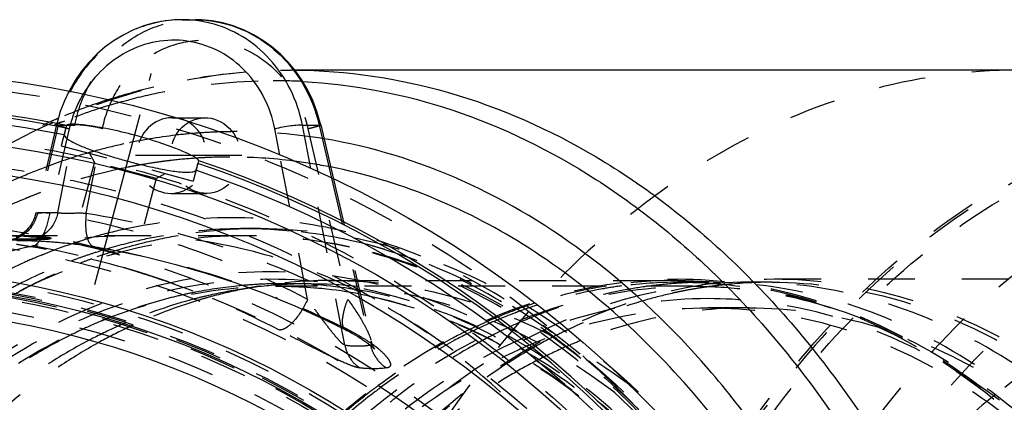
# Model space of a CAD drawing. Header units: millimetres. Extents: x 264 to 780, y 341 to 658.
# Tile 11 of 15: x 450 to 587, y 605 to 658. Entities that reach past the tile are written whole.
import ezdxf

# ---------------------------------------------------------------- set-up
doc = ezdxf.new("R2010")
doc.units = ezdxf.units.MM
doc.header["$LTSCALE"] = 65.185185
doc.linetypes.add('CENTER', pattern=[0.6, 0.375, -0.075, 0.075, -0.075])
doc.linetypes.add('HIDDEN', pattern=[0.2, 0.1, -0.1])
for name, color, linetype in [('FASEN', 7, 'CONTINUOUS'), ('KOERPER', 7, 'CONTINUOUS'), ('KONST.EL_MIT_GEO', 7, 'CONTINUOUS')]:
    doc.layers.add(name, color=color, linetype=linetype)

msp = doc.modelspace()

# ---------------------------------------------------------------- linework, layer by layer
at = {"layer": 'FASEN', "color": 8, "linetype": 'HIDDEN'}
msp.add_circle((426.99, 496.5), 125, dxfattribs=at)
for points, knots in [([(543.66, 371.5), (537.86, 371.5), (525.98, 373.18), (509.13, 380.55), (493.73, 392.38), (475.38, 413.98), (459.46, 449.21), (453.1, 496.5), (459.46, 543.79), (475.38, 579.02), (493.73, 600.62), (509.13, 612.45), (525.98, 619.82), (537.86, 621.5), (543.66, 621.5)], [0, 0, 0, 0, 0.051728, 0.105332, 0.162247, 0.223214, 0.356474, 0.5, 0.643525, 0.776786, 0.837753, 0.894668, 0.948271, 1, 1, 1, 1]), ([(543.66, 621.5), (545.15, 621.5), (551.13, 621.29), (557.08, 620.21), (561.41, 618.96)], [0, 0, 0, 0, 0.248627, 1, 1, 1, 1]), ([(561.41, 618.96), (567.5, 617.19), (579.61, 611.69), (589.91, 603.35), (594.69, 598.56)], [0, 0, 0, 0, 0.483916, 1, 1, 1, 1])]:
    msp.add_open_spline(points, degree=3, knots=knots, dxfattribs=at)
at = {"layer": 'KOERPER', "color": 2, "linetype": 'CENTER'}
msp.add_line((460.55, 621.74), (468.4, 651.05), dxfattribs=at)
at = {"layer": 'KOERPER', "color": 8, "linetype": 'HIDDEN'}
msp.add_line((481.44, 628.5), (446.37, 628.5), dxfattribs=at)
msp.add_circle((426.99, 496.5), 132, dxfattribs=at)
msp.add_arc((465.58, 561.46), 67.04, 76.6996, 89.9411, dxfattribs=at)
for points, knots in [([(465.65, 628.5), (459.52, 628.5), (446.98, 626.72), (429.18, 618.94), (412.93, 606.46), (393.55, 583.64), (376.74, 546.46), (372.31, 513.5), (372.31, 496.5)], [0, 0, 0, 0, 0.103456, 0.210669, 0.324498, 0.446432, 0.712952, 1, 1, 1, 1]), ([(497.39, 620.63), (496.07, 621.31), (490.8, 623.82), (485.24, 625.7), (481, 626.7)], [0, 0, 0, 0, 0.254334, 1, 1, 1, 1]), ([(556.57, 526.37), (554.85, 536.82), (549.71, 556.91), (536.77, 584.05), (519.45, 606.05), (504.94, 616.77), (497.39, 620.63)], [0, 0, 0, 0, 0.27628, 0.537384, 0.778731, 1, 1, 1, 1])]:
    msp.add_open_spline(points, degree=3, knots=knots, dxfattribs=at)
at = {"layer": 'KONST.EL_MIT_GEO', "color": 7, "linetype": 'Continuous'}
for p, q in [((472.67, 658.5), (474.51, 658.5)), ((588.92, 651.5), (488.34, 651.5)), ((456.53, 643.46), (456.48, 643.29)), ((456.63, 643.82), (456.53, 643.46)), ((486.26, 639.68), (485.55, 643.37)), ((490.57, 637.82), (489.4, 643.88)), ((489.4, 643.88), (491.73, 643.88)), ((491.73, 643.88), (493.45, 636.49)), ((491.95, 643.89), (491.87, 644.2)), ((491.95, 643.89), (493.7, 636.38)), ((474.98, 638.91), (474.88, 638.54))]:
    msp.add_line(p, q, dxfattribs=at)
at = {"layer": 'KONST.EL_MIT_GEO', "color": 8, "linetype": 'HIDDEN'}
for p, q in [((488.34, 651.5), (487.85, 651.5)), ((471.3, 644.89), (475.87, 644.89)), ((455.22, 643.89), (452.37, 631.66)), ((455.45, 643.88), (452.61, 631.71)), ((457, 643.37), (454.27, 631.65)), ((455.3, 644.2), (455.22, 643.89)), ((455.43, 631.71), (457.78, 643.88)), ((455.45, 643.88), (457.78, 643.88)), ((456.49, 643.29), (455.87, 641.01)), ((456.03, 644.33), (456.19, 644.39)), ((456.19, 644.39), (456.39, 644.47)), ((459.36, 631.65), (461.62, 643.37)), ((490.17, 643.37), (495.7, 619.67)), ((477.93, 642.92), (477.85, 642.92)), ((455.87, 641.01), (474.23, 636.09)), ((460.49, 638.73), (459.79, 639.96)), ((460.75, 640.32), (460.53, 640.26)), ((474.97, 639.3), (474.86, 639.29)), ((490.13, 619.67), (486.26, 639.68)), ((460.49, 638.73), (457.54, 627.72)), ((469.09, 636.43), (460.49, 638.73)), ((465.14, 638.02), (464.95, 637.98)), ((465.27, 638.04), (465.14, 638.02)), ((474.88, 638.54), (474.23, 636.09)), ((488.31, 638.86), (488.2, 638.88)), ((495.3, 613.33), (490.57, 637.82)), ((469.09, 636.43), (466.14, 625.42)), ((469.09, 636.43), (470.31, 637.14)), ((493.45, 636.49), (498.86, 613.33)), ((493.7, 636.38), (498.94, 613.93)), ((471.1, 634.39), (476.08, 634.39)), ((483.56, 629.5), (481.52, 629.5)), ((451.35, 628.39), (451.35, 628.49)), ((454.05, 628.04), (454.05, 628.14)), ((454.43, 628.09), (454.43, 628.2)), ((449.7, 627.83), (450.96, 627.84)), ((450.96, 627.84), (450.48, 627.86)), ((451.82, 627.82), (452.24, 627.8)), ((452.24, 627.8), (452.72, 627.78)), ((452.72, 627.78), (453.26, 627.75)), ((453.26, 627.75), (453.87, 627.71)), ((457.54, 627.72), (466.14, 625.42)), ((460.46, 626.98), (460.6, 626.97)), ((480.66, 621.05), (483.45, 621.5)), ((543.66, 621.5), (485.68, 621.5)), ((490.63, 621.85), (486.68, 621.85)), ((493.46, 622.3), (541.54, 622.3)), ((541.55, 621.91), (541.34, 621.89)), ((545.78, 622.05), (541.86, 622.05)), ((543.79, 622.02), (543.64, 622.01)), ((554.66, 622.05), (551.44, 622.05)), ((554.97, 622.5), (629.22, 622.5)), ((551.44, 618.5), (545.78, 618.5)), ((465.56, 615.95), (465.34, 615.85)), ((524.29, 614.48), (524.17, 614.42)), ((499.01, 613.66), (498.95, 613.91)), ((526.09, 613.12), (525.98, 613.07))]:
    msp.add_line(p, q, dxfattribs=at)
at = {"layer": 'KONST.EL_MIT_GEO', "color": 2, "linetype": 'CENTER'}
msp.add_line((480.97, 639.64), (466.2, 639.64), dxfattribs=at)
at = {"layer": 'KONST.EL_MIT_GEO', "color": 7, "linetype": 'Continuous'}
for points in [[(472.69, 658.5), (471.81, 658.48), (470.31, 658.33), (468.82, 658.05), (467.37, 657.63), (465.94, 657.09), (464.57, 656.42), (463.25, 655.63), (462, 654.72), (460.82, 653.7), (459.73, 652.58), (458.72, 651.37), (457.82, 650.07), (457.02, 648.69), (456.95, 648.54)], [(489.35, 650.08), (488.45, 651.38), (487.44, 652.59), (486.35, 653.71), (485.17, 654.72), (483.92, 655.63), (482.6, 656.42), (481.22, 657.09), (479.8, 657.64), (478.34, 658.05), (476.86, 658.33), (475.36, 658.48), (474.53, 658.5)], [(491.87, 644.2), (491.42, 645.75), (490.84, 647.26), (490.15, 648.7), (489.35, 650.08)]]:
    msp.add_lwpolyline(points, dxfattribs=at)
at = {"layer": 'KONST.EL_MIT_GEO', "color": 8, "linetype": 'HIDDEN'}
for points in [[(456.95, 648.54), (456.33, 647.25), (455.75, 645.75), (455.3, 644.2)], [(452.37, 631.66), (452.27, 631.31), (452.16, 630.98), (452.03, 630.67), (451.87, 630.37), (451.7, 630.08), (451.51, 629.81), (451.3, 629.55), (451.08, 629.31), (450.85, 629.09), (450.61, 628.88), (450.36, 628.7), (450.11, 628.53), (449.85, 628.38), (449.59, 628.26)], [(450.99, 627.84), (451.08, 627.84), (451.2, 627.84), (451.32, 627.84), (451.47, 627.83), (451.63, 627.83), (451.82, 627.82)], [(453.87, 627.71), (454.53, 627.66), (454.88, 627.64), (455.24, 627.61), (455.62, 627.57), (456, 627.54), (456.4, 627.5), (456.8, 627.46), (457.21, 627.42), (457.62, 627.37), (458.04, 627.32), (458.47, 627.27), (458.89, 627.21), (459.32, 627.15), (459.74, 627.09), (460.15, 627.03), (460.46, 626.98)], [(460.46, 626.98), (463.43, 626.45), (467.63, 625.57), (471.81, 624.52), (475.98, 623.32), (480.13, 621.96), (484.25, 620.44), (488.34, 618.76), (492.39, 616.93), (495.36, 615.47)], [(495.36, 615.47), (495.56, 615.37), (495.98, 615.15), (496.38, 614.93), (496.76, 614.71), (497.12, 614.5), (497.45, 614.29), (497.76, 614.09), (498.05, 613.89), (498.31, 613.71), (498.55, 613.53), (498.76, 613.37), (498.95, 613.21), (499.11, 613.08), (499.24, 612.96), (499.28, 612.92)], [(499.28, 612.92), (499.34, 612.86), (499.41, 612.79), (499.44, 612.76), (499.44, 612.76), (499.41, 612.8), (499.35, 612.89), (499.27, 613.02), (499.19, 613.19), (499.1, 613.41), (499.01, 613.66)]]:
    msp.add_lwpolyline(points, dxfattribs=at)
at = {"layer": 'KONST.EL_MIT_GEO', "color": 7, "linetype": 'Continuous'}
for radius in [155, 145.94, 142, 127.5, 125.55, 122]:
    msp.add_circle((426.99, 496.5), radius, dxfattribs=at)
at = {"layer": 'KONST.EL_MIT_GEO', "color": 8, "linetype": 'HIDDEN'}
for radius in [153.54, 146.46, 142.93, 134.5, 133, 132, 127, 126, 125.8, 125.35, 125, 123.27]:
    msp.add_circle((426.99, 496.5), radius, dxfattribs=at)
at = {"layer": 'KONST.EL_MIT_GEO', "color": 7, "linetype": 'Continuous'}
for centre, radius, start, end in [((472.67, 642.44), 16.06, 85.3627, 89.921), ((472.66, 642.4), 16.1, 76.109, 85.3571), ((426.99, 496.5), 150.28, 78.6245, 101.3755), ((426.99, 496.5), 149.9, 78.6336, 101.3664), ((426.99, 496.5), 148.91, 78.6438, 101.3562), ((506.67, 629.82), 51.96, 164.9731, 165.2747), ((481.56, 702.02), 65.25, 251.9893, 253.6653), ((486.34, 718.09), 82.02, 253.6184, 255.0119), ((426.99, 496.5), 150.28, 108.6245, 71.3755), ((426.99, 496.5), 149.9, 108.6336, 71.3664), ((487, 720.47), 84.49, 254.9995, 255.4874), ((486.48, 718.47), 82.42, 255.4864, 255.965), ((484.2, 709.18), 72.86, 255.9383, 257.3936), ((426.99, 496.5), 148.91, 108.6438, 71.3562)]:
    msp.add_arc(centre, radius, start, end, dxfattribs=at)
at = {"layer": 'KONST.EL_MIT_GEO', "color": 8, "linetype": 'HIDDEN'}
for centre, radius, start, end in [((487.85, 574.22), 77.28, 89.6242, 90), ((485.35, 573.28), 76.75, 86.9332, 89.9983), ((489.65, 564.14), 87.6, 108.0757, 112.9826), ((473.49, 639.54), 16.93, 149.4639, 162.9052), ((486.8, 566.83), 83.38, 105.8957, 111.3844), ((490.58, 561.91), 90.02, 113.315, 114.2223), ((490.38, 562.37), 89.52, 112.9673, 113.3145), ((473.73, 639.46), 17.18, 162.8811, 165.7023), ((487.61, 564.74), 85.63, 111.9502, 112.2468), ((487.5, 565), 85.35, 111.6342, 111.9502), ((459.5, 656.54), 13.37, 253.0908, 254.0232), ((469.88, 694.83), 53.05, 255.4313, 255.9499), ((473.69, 639.47), 17.14, 165.7027, 166.8533), ((480.52, 568.13), 74.84, 96.679, 102.3066), ((480.39, 569.12), 73.85, 94.0738, 96.6692), ((480.36, 569.54), 73.42, 91.9633, 94.0729), ((480.35, 569.85), 73.11, 90.0006, 91.8972), ((480.31, 569.07), 73.89, 80.5774, 89.9729), ((480.86, 566.57), 76.44, 102.3041, 105.2518), ((481.58, 564.06), 79.06, 106.0191, 110.5309), ((481.12, 565.58), 77.46, 105.4125, 106.0047), ((479.35, 567.4), 72.03, 93.8676, 96.5039), ((479.33, 567.67), 71.76, 93.5754, 93.8659), ((479.33, 567.78), 71.65, 92.6122, 93.4875), ((479.32, 568.03), 71.4, 90.0012, 92.6129), ((479.3, 567.6), 71.83, 82.8808, 89.9868), ((479.54, 566.14), 73.31, 100.3907, 101.2189), ((479.5, 566.33), 73.11, 99.7291, 100.3906), ((479.45, 566.65), 72.78, 97.6907, 99.7301), ((479.41, 566.93), 72.5, 97.341, 97.6895), ((479.39, 567.06), 72.37, 96.5027, 97.3411), ((479.16, 566.51), 72.92, 78.808, 82.793), ((482.51, 557.5), 82.46, 112.5703, 117.0886), ((481.46, 559.92), 79.83, 112.0234, 112.541), ((481.23, 560.48), 79.22, 110.862, 112.0242), ((454.02, 811.76), 180.05, 269.5512, 270.4488), ((479.78, 560.83), 70.22, 101.8057, 105.3774), ((481.55, 562.4), 67.1, 90.0255, 99.8405), ((483.6, 562.28), 67.22, 92.1591, 99.8375), ((483.56, 562.93), 66.57, 91.1665, 92.1428), ((481.45, 563.96), 65.54, 77.4686, 89.9397), ((483.56, 563), 66.5, 90.0021, 91.1665), ((446.36, 512.83), 115.67, 87.5279, 90.0002), ((448.1, 825.2), 197.15, 270.2838, 270.8307), ((446.36, 512.75), 115.85, 87.5302, 88.1425), ((447.59, 856.99), 228.94, 270.8429, 271.6173), ((480.37, 558.76), 72.37, 105.3904, 110.5431), ((481.8, 560.95), 68.57, 99.8368, 103.4604), ((483.86, 560.8), 68.72, 99.8399, 104.1298), ((481.38, 559.12), 69.38, 77.9166, 89.9539), ((481.38, 561.59), 66.91, 77.4412, 89.9518), ((448.11, 824.62), 196.67, 270.1967, 270.8319), ((447.59, 856.73), 228.78, 270.8439, 271.6185), ((432.86, 514.06), 114.46, 72.9391, 80.5621), ((484.54, 558.23), 71.38, 104.1533, 110.0079), ((452.82, 579.56), 48.04, 80.6781, 80.8478), ((482.23, 559.17), 70.4, 103.4664, 107.8212), ((481.1, 556.75), 74.5, 110.5285, 111.9847), ((482.97, 556.93), 72.76, 109.2907, 110.6938), ((482.69, 557.72), 71.92, 107.8122, 109.2907), ((485.15, 556.52), 73.19, 109.9982, 111.3934), ((432.58, 513.12), 115.44, 72.2822, 72.944), ((432.44, 512.69), 115.89, 70.6228, 72.2816), ((432.31, 512.32), 116.29, 70.163, 70.6235), ((431.46, 510.13), 118.64, 62.574, 70.1335), ((486.79, 558.05), 63.8, 95.5596, 101.0044), ((486.71, 558.75), 63.1, 94.0021, 95.5505), ((490.7, 558.34), 63.51, 94.5478, 99.0969), ((493.67, 557.69), 64.63, 100.2815, 101.603), ((493.61, 557.98), 64.33, 99.0928, 100.2814), ((486.69, 559.09), 62.76, 90.9307, 94.003), ((493.48, 558.87), 63.43, 90.0256, 99.1037), ((490.65, 558.82), 63.03, 94.2433, 94.5415), ((486.68, 559.35), 62.5, 90.0001, 90.9288), ((485.68, 559.18), 62.32, 89.0911, 89.9999), ((490.65, 558.89), 62.96, 93.6088, 94.2434), ((485.63, 558.22), 63.28, 79.2354, 89.0581), ((486.65, 558.6), 63.25, 80.2969, 89.973), ((490.64, 559.09), 62.76, 91.6301, 93.6094), ((490.63, 559.33), 62.52, 90.0005, 91.6297), ((541.86, 557.07), 65.25, 99.0055, 107.9558), ((541.57, 558.88), 63.42, 90.0249, 99.0008), ((541.88, 558.93), 63.12, 90.2966, 97.338), ((545.83, 558.67), 63.38, 94.0608, 97.4119), ((541.86, 559.52), 62.53, 90, 90.2827), ((545.8, 559.02), 63.03, 93.581, 93.8621), ((541.86, 559.43), 62.62, 88.3326, 89.9995), ((545.79, 559.16), 62.89, 91.957, 93.5814), ((554.8, 557.97), 64.09, 98.4519, 99.9345), ((545.78, 559.4), 62.65, 90.0006, 91.8251), ((554.76, 558.19), 63.86, 97.9605, 98.4513), ((554.73, 558.45), 63.6, 95.8408, 97.9615), ((554.67, 559.09), 62.96, 90.0086, 95.8444), ((486.93, 557.27), 64.6, 100.999, 102.6794), ((491.07, 556.43), 65.46, 103.2804, 104.7849), ((494.17, 555.67), 66.71, 105.4044, 106.8403), ((490.86, 557.37), 64.49, 99.099, 103.2843), ((493.85, 556.83), 65.5, 101.6108, 105.4103), ((438.22, 500.98), 128.11, 63.4834, 68.1583), ((554.93, 557.27), 64.81, 101.6589, 102.6222), ((554.9, 557.42), 64.65, 101.4214, 101.6586), ((554.86, 557.63), 64.44, 99.9346, 101.4221), ((491.67, 554.28), 67.69, 104.8079, 113.281), ((494.86, 553.48), 69, 106.8617, 114.7902), ((542.75, 554.08), 68.38, 107.8965, 110.3826), ((543.07, 553.96), 68.25, 107.9246, 110.384), ((488.47, 552.32), 69.79, 111.7537, 112.0318), ((543.63, 551.8), 70.81, 110.784, 115.0997), ((543.93, 551.72), 70.64, 110.7538, 115.0439), ((543.05, 553.27), 69.23, 110.3785, 110.7683), ((543.36, 553.17), 69.08, 110.3799, 110.7383), ((547.48, 552.66), 69.63, 110.3459, 112.5545), ((489.3, 550.4), 71.88, 112.8317, 116.5586), ((493.68, 549.49), 72.88, 114.1963, 117.7224), ((488.64, 551.9), 70.24, 112.3533, 112.818), ((488.55, 552.14), 69.98, 112.0318, 112.3532), ((492.99, 550.98), 71.24, 113.7807, 114.1834), ((492.9, 551.19), 71.01, 113.5332, 113.7807), ((492.82, 551.37), 70.82, 113.2045, 113.5332), ((496.31, 550.12), 72.66, 115.2343, 115.6418), ((496.1, 550.56), 72.17, 114.7194, 115.0378), ((548.43, 550.43), 72.06, 112.8243, 116.7274), ((547.78, 551.93), 70.42, 112.551, 112.8091), ((497.07, 548.57), 74.39, 115.6537, 118.9981), ((437.09, 498.62), 130.73, 63.3224, 63.4985), ((482.25, 588.46), 30.18, 60.4311, 63.3562), ((558.99, 547.12), 75.77, 117.3568, 120.5298), ((557.87, 549.27), 73.34, 115.4851, 117.2422), ((497.13, 627.3), 14.1, 262.5421, 269.4783), ((497.11, 626.21), 13.01, 269.5409, 274.7016), ((497.12, 625.99), 12.78, 274.7195, 277.8132), ((504.07, 614.54), 5.35, 193.1687, 207.5969), ((489.56, 600.09), 16.43, 52.1388, 54.5999), ((491.24, 602.25), 13.7, 50.1518, 52.1262), ((554.16, 548.59), 70.37, 113.6036, 116.9565), ((553.37, 550.38), 68.41, 111.674, 113.4976), ((550.87, 539.63), 85.01, 126.7977, 127.5083), ((552.73, 537.24), 88.04, 127.52, 131.7739), ((553.05, 537.13), 87.91, 127.5522, 131.7976), ((551.2, 539.51), 84.89, 126.8291, 127.5405), ((639.8, 538.12), 87.15, 128.3561, 128.7913), ((556.49, 537.76), 87.11, 128.3925, 129.076)]:
    msp.add_arc(centre, radius, start, end, dxfattribs=at)
msp.add_ellipse((471.2, 639.64), major_axis=(0.7, 5.21), ratio=0.921388, start_param=0.039874, end_param=5.946943, dxfattribs=at)
msp.add_ellipse((475.97, 639.64), major_axis=(-0.7, 5.21), ratio=0.921388, dxfattribs=at)
at = {"layer": 'KONST.EL_MIT_GEO', "color": 7, "linetype": 'Continuous'}
msp.add_ellipse((471.2, 639.64), major_axis=(0.7, 5.21), ratio=0.921388, start_param=-0.336242, end_param=0.039874, dxfattribs=at)
at = {"layer": 'KONST.EL_MIT_GEO', "color": 8, "linetype": 'HIDDEN'}
for points, knots in [([(472.67, 658.5), (470.71, 658.5), (466.73, 657.76), (461.49, 654.62), (457.48, 649.84), (455.91, 645.92), (455.45, 643.88)], [0, 0, 0, 0, 0.241495, 0.488226, 0.741548, 1, 1, 1, 1]), ([(457.78, 643.88), (458.18, 645.91), (459.6, 649.83), (463.46, 654.63), (468.62, 657.77), (472.57, 658.5), (474.51, 658.5)], [0, 0, 0, 0, 0.258688, 0.510911, 0.756996, 1, 1, 1, 1]), ([(461.62, 643.37), (461.95, 645.07), (463.14, 648.36), (466.37, 652.4), (470.71, 655.05), (475.67, 655.96), (480.65, 655.04), (485.07, 652.4), (488.45, 648.38), (489.77, 645.08), (490.17, 643.37)], [0, 0, 0, 0, 0.128396, 0.253534, 0.375659, 0.496367, 0.617938, 0.742239, 0.869867, 1, 1, 1, 1]), ([(487.85, 341.5), (480.65, 341.5), (465.92, 343.59), (445.03, 352.73), (425.94, 367.39), (403.19, 394.17), (387.65, 428.56), (379.63, 466.34), (377.55, 496.5), (379.63, 526.66), (387.65, 564.44), (403.19, 598.83), (425.94, 625.61), (445.03, 640.27), (465.92, 649.41), (480.65, 651.5), (487.85, 651.5)], [0, 0, 0, 0, 0.051692, 0.105258, 0.162132, 0.223055, 0.356218, 0.427422, 0.5, 0.572578, 0.643782, 0.776945, 0.837868, 0.894742, 0.948308, 1, 1, 1, 1]), ([(462.47, 647.42), (464.54, 648.09), (472.8, 650.45), (481.43, 651.5), (487.85, 651.5)], [0, 0, 0, 0, 0.25271, 1, 1, 1, 1]), ([(588.92, 651.5), (581.72, 651.5), (566.99, 649.41), (546.09, 640.27), (527, 625.61), (504.25, 598.83), (488.72, 564.44), (480.7, 526.66), (478.61, 496.5), (480.7, 466.34), (488.72, 428.56), (504.25, 394.17), (527, 367.39), (546.09, 352.73), (566.99, 343.59), (581.72, 341.5), (588.92, 341.5)], [0, 0, 0, 0, 0.051692, 0.105258, 0.162132, 0.223055, 0.356218, 0.427422, 0.5, 0.572578, 0.643782, 0.776945, 0.837868, 0.894742, 0.948308, 1, 1, 1, 1]), ([(463.96, 647.03), (465.71, 647.52), (472.71, 649.26), (479.96, 650.04), (485.35, 650.04)], [0, 0, 0, 0, 0.252406, 1, 1, 1, 1]), ([(431.31, 629.99), (433.05, 631.43), (440.01, 636.81), (447.67, 641.32), (453.65, 644)], [0, 0, 0, 0, 0.256185, 1, 1, 1, 1]), ([(432.56, 630.67), (434.33, 632.06), (441.39, 637.26), (449.16, 641.52), (455.19, 643.99)], [0, 0, 0, 0, 0.257033, 1, 1, 1, 1]), ([(455.22, 643.89), (455.23, 643.91), (455.34, 643.89), (455.39, 643.89), (455.45, 643.88)], [0, 0, 0, 0, 0.267809, 1, 1, 1, 1]), ([(455.61, 643.74), (455.51, 643.77), (455.37, 643.81), (455.27, 643.86), (455.22, 643.88), (455.22, 643.89)], [0, 0, 0, 0, 0.735925, 0.926966, 1, 1, 1, 1]), ([(456.53, 643.49), (456.47, 643.5), (456.23, 643.57), (455.99, 643.63), (455.82, 643.68)], [0, 0, 0, 0, 0.278337, 1, 1, 1, 1]), ([(461.62, 643.37), (460.89, 643.55), (459.82, 643.76), (458.53, 643.89), (457.99, 643.91), (457.78, 643.88)], [0, 0, 0, 0, 0.585625, 0.832932, 1, 1, 1, 1]), ([(490.17, 643.37), (490.42, 643.43), (490.85, 643.54), (491.36, 643.68), (491.66, 643.77), (491.82, 643.82), (491.89, 643.86), (491.95, 643.88), (491.95, 643.89)], [0, 0, 0, 0, 0.405919, 0.724484, 0.841688, 0.927441, 0.980225, 1, 1, 1, 1]), ([(639.61, 642.44), (632.84, 642.44), (618.97, 640.47), (599.29, 631.87), (581.32, 618.07), (559.89, 592.84), (541.31, 551.71), (533.88, 496.5), (541.31, 441.29), (559.89, 400.16), (581.32, 374.93), (599.29, 361.13), (618.97, 352.53), (632.84, 350.56), (639.61, 350.56)], [0, 0, 0, 0, 0.05173, 0.105334, 0.162249, 0.223216, 0.356476, 0.5, 0.643524, 0.776784, 0.837751, 0.894666, 0.94827, 1, 1, 1, 1]), ([(453.85, 638.09), (452.55, 637.6), (447.32, 635.49), (442.31, 632.84), (438.7, 630.6)], [0, 0, 0, 0, 0.246183, 1, 1, 1, 1]), ([(464.95, 637.98), (463.94, 637.77), (459.9, 636.86), (455.93, 635.62), (453.02, 634.51)], [0, 0, 0, 0, 0.248093, 1, 1, 1, 1]), ([(627.1, 346.22), (620.85, 346.22), (608.11, 347.84), (589.81, 354.94), (572.78, 366.44), (551.86, 387.64), (531.93, 423.06), (520.06, 472.44), (520.53, 524.5), (531.45, 566.17), (546.29, 595.27), (559.73, 613.71), (575.28, 628.59), (587.11, 636.02), (593.16, 638.91)], [0, 0, 0, 0, 0.0507, 0.102894, 0.15779, 0.216119, 0.343159, 0.481472, 0.623759, 0.761431, 0.826368, 0.887804, 0.945578, 1, 1, 1, 1]), ([(593.23, 638.54), (587.19, 635.66), (575.4, 628.25), (559.89, 613.4), (546.48, 595.01), (531.68, 565.98), (520.79, 524.42), (520.33, 472.48), (532.18, 423.24), (552.05, 387.91), (572.92, 366.76), (589.91, 355.3), (608.16, 348.21), (627.1, 345.81), (646.03, 348.21), (664.29, 355.3), (681.28, 366.76), (702.15, 387.91), (722.02, 423.24), (733.87, 472.48), (733.4, 524.42), (722.52, 565.98), (707.71, 595.01), (694.31, 613.4), (678.8, 628.25), (667.01, 635.66), (660.97, 638.54)], [0, 0, 0, 0, 0.027212, 0.056101, 0.086819, 0.119289, 0.188126, 0.259268, 0.328424, 0.391942, 0.421106, 0.448554, 0.474651, 0.5, 0.525349, 0.551446, 0.578894, 0.608058, 0.671576, 0.740732, 0.811874, 0.880711, 0.913181, 0.943899, 0.972788, 1, 1, 1, 1]), ([(641.95, 638.5), (635.36, 638.5), (621.86, 636.59), (602.72, 628.21), (585.23, 614.78), (564.38, 590.24), (546.3, 550.22), (539.07, 496.5), (546.3, 442.78), (564.38, 402.76), (585.23, 378.22), (602.72, 364.79), (621.86, 356.41), (635.36, 354.5), (641.95, 354.5)], [0, 0, 0, 0, 0.051729, 0.105334, 0.162249, 0.223216, 0.356476, 0.5, 0.643524, 0.776784, 0.837751, 0.894666, 0.948271, 1, 1, 1, 1]), ([(627.68, 347.59), (621.49, 347.59), (608.87, 349.18), (590.74, 356.22), (573.86, 367.61), (553.13, 388.62), (533.39, 423.71), (521.62, 472.63), (522.07, 524.22), (532.89, 565.51), (547.59, 594.35), (560.9, 612.62), (576.31, 627.37), (588.02, 634.74), (594.02, 637.6)], [0, 0, 0, 0, 0.0507, 0.102894, 0.157788, 0.216115, 0.343148, 0.481455, 0.623739, 0.761414, 0.826354, 0.887794, 0.945575, 1, 1, 1, 1]), ([(452.61, 631.71), (452.38, 630.66), (451.27, 628.66), (449.1, 627.83), (448.07, 627.84)], [0, 0, 0, 0, 0.512099, 1, 1, 1, 1]), ([(455.43, 631.71), (455.2, 630.67), (454.12, 628.68), (451.98, 627.85), (450.96, 627.84)], [0, 0, 0, 0, 0.512052, 1, 1, 1, 1]), ([(454.27, 631.65), (454.1, 630.63), (453.72, 629.22), (452.86, 627.72), (452.34, 627.2), (452.07, 627.07)], [0, 0, 0, 0, 0.594341, 0.828167, 1, 1, 1, 1]), ([(452.37, 631.66), (452.37, 631.68), (452.49, 631.67), (452.55, 631.7), (452.61, 631.71)], [0, 0, 0, 0, 0.268947, 1, 1, 1, 1]), ([(454.27, 631.65), (454.01, 631.66), (453.56, 631.67), (453.02, 631.66), (452.69, 631.65), (452.51, 631.64), (452.44, 631.66), (452.37, 631.65), (452.37, 631.66)], [0, 0, 0, 0, 0.403409, 0.722856, 0.841763, 0.929236, 0.982439, 1, 1, 1, 1]), ([(490.13, 619.67), (484.5, 622.58), (472.81, 627.55), (460.49, 630.62), (454.27, 631.65)], [0, 0, 0, 0, 0.50107, 1, 1, 1, 1]), ([(455.43, 631.71), (455.64, 631.67), (456.18, 631.65), (457.49, 631.65), (458.59, 631.68), (459.36, 631.65)], [0, 0, 0, 0, 0.16453, 0.414665, 1, 1, 1, 1]), ([(459.36, 631.65), (459.29, 631.07), (459.24, 629.97), (459.36, 628.41), (459.88, 627.08), (460.46, 626.98)], [0, 0, 0, 0, 0.348402, 0.645992, 1, 1, 1, 1]), ([(459.36, 631.65), (465.64, 630.62), (478.12, 627.53), (489.97, 622.58), (495.7, 619.67)], [0, 0, 0, 0, 0.49769, 1, 1, 1, 1]), ([(495.42, 629.06), (490.53, 630.25), (480.45, 631.57), (470.34, 630.58), (465.42, 629.56)], [0, 0, 0, 0, 0.500462, 1, 1, 1, 1]), ([(481.52, 629.5), (487.59, 629.5), (499.99, 627.77), (517.63, 620.21), (533.79, 608.07), (542.9, 597.61), (547.09, 591.85)], [0, 0, 0, 0, 0.23223, 0.472615, 0.727407, 1, 1, 1, 1]), ([(483.56, 629.5), (489.62, 629.5), (502.02, 627.77), (519.66, 620.21), (535.82, 608.07), (544.94, 597.61), (549.12, 591.85)], [0, 0, 0, 0, 0.23223, 0.472615, 0.727407, 1, 1, 1, 1]), ([(481.44, 628.5), (475.31, 628.5), (462.76, 626.72), (444.97, 618.94), (428.71, 606.46), (409.33, 583.64), (392.52, 546.46), (388.1, 513.5), (388.1, 496.5)], [0, 0, 0, 0, 0.103456, 0.210669, 0.324498, 0.446432, 0.712952, 1, 1, 1, 1]), ([(451.35, 628.49), (451.77, 628.47), (452.37, 628.44), (453.11, 628.39), (453.56, 628.35), (453.92, 628.31), (454.2, 628.27), (454.33, 628.24), (454.43, 628.21), (454.43, 628.19)], [0, 0, 0, 0, 0.405347, 0.577193, 0.723189, 0.840391, 0.926489, 0.979702, 1, 1, 1, 1]), ([(451.35, 628.39), (451.77, 628.37), (452.37, 628.34), (453.11, 628.29), (453.56, 628.25), (453.92, 628.21), (454.2, 628.17), (454.33, 628.13), (454.43, 628.11), (454.43, 628.09)], [0, 0, 0, 0, 0.405344, 0.577188, 0.723183, 0.840385, 0.926484, 0.979698, 1, 1, 1, 1]), ([(454.43, 628.19), (454.43, 628.16), (454.24, 628.16), (454.15, 628.14), (454.05, 628.14)], [0, 0, 0, 0, 0.263942, 1, 1, 1, 1]), ([(454.43, 628.09), (454.43, 628.06), (454.24, 628.06), (454.15, 628.04), (454.05, 628.04)], [0, 0, 0, 0, 0.263956, 1, 1, 1, 1]), ([(545.62, 592.92), (539.16, 601.81), (527.78, 613.7), (509.68, 624.5), (500.18, 627.9), (495.42, 629.06)], [0, 0, 0, 0, 0.523443, 0.766558, 1, 1, 1, 1]), ([(451.63, 626.97), (451.45, 627), (450.79, 627.11), (450.14, 627.22), (449.65, 627.3)], [0, 0, 0, 0, 0.267056, 1, 1, 1, 1]), ([(450.48, 627.86), (450.57, 627.86), (451.01, 627.86), (451.44, 627.85), (451.8, 627.83)], [0, 0, 0, 0, 0.201616, 1, 1, 1, 1]), ([(451.8, 627.83), (453.12, 627.78), (456.02, 627.58), (458.91, 627.24), (460.46, 626.99)], [0, 0, 0, 0, 0.457128, 1, 1, 1, 1]), ([(460.6, 626.97), (462.76, 626.62), (471.36, 624.96), (479.78, 622.34), (485.89, 619.89)], [0, 0, 0, 0, 0.248941, 1, 1, 1, 1]), ([(545.48, 592.83), (539.04, 601.61), (527.71, 613.31), (509.72, 623.73), (500.35, 626.9), (495.67, 627.94)], [0, 0, 0, 0, 0.526288, 0.768536, 1, 1, 1, 1]), ([(528.11, 611.47), (523.3, 615.25), (513.09, 621.74), (501.65, 625.74), (495.9, 626.96)], [0, 0, 0, 0, 0.510393, 1, 1, 1, 1]), ([(545.67, 592.26), (539.24, 600.89), (527.93, 612.41), (510, 622.7), (500.62, 625.86), (495.93, 626.9)], [0, 0, 0, 0, 0.52321, 0.76631, 1, 1, 1, 1]), ([(453.21, 625.83), (452.4, 625.51), (449.13, 624.12), (445.96, 622.51), (443.64, 621.18)], [0, 0, 0, 0, 0.247356, 1, 1, 1, 1]), ([(447.67, 620.58), (448.45, 621.01), (451.57, 622.64), (454.79, 624.07), (457.25, 625)], [0, 0, 0, 0, 0.25283, 1, 1, 1, 1]), ([(449.17, 620.29), (449.93, 620.71), (452.94, 622.32), (456.07, 623.74), (458.45, 624.67)], [0, 0, 0, 0, 0.252785, 1, 1, 1, 1]), ([(641.95, 369), (636.03, 369), (623.91, 370.72), (606.72, 378.24), (591.02, 390.29), (572.3, 412.33), (556.07, 448.26), (549.57, 496.5), (556.07, 544.74), (572.3, 580.67), (591.02, 602.71), (606.72, 614.76), (623.91, 622.28), (636.03, 624), (641.95, 624)], [0, 0, 0, 0, 0.051729, 0.105334, 0.162249, 0.223216, 0.356476, 0.5, 0.643524, 0.776784, 0.837751, 0.894666, 0.948271, 1, 1, 1, 1]), ([(574.77, 496.5), (574.77, 512.86), (571.48, 537.26), (560.38, 566.95), (549.29, 586.3), (535.7, 602.29), (520.06, 614.3), (502.93, 621.79), (484.97, 624.34), (467.02, 621.79), (449.88, 614.3), (434.25, 602.29), (420.66, 586.3), (409.56, 566.95), (398.46, 537.26), (395.17, 512.86), (395.17, 496.5)], [0, 0, 0, 0, 0.143395, 0.211975, 0.276985, 0.337897, 0.394761, 0.448319, 0.5, 0.551681, 0.605239, 0.662103, 0.723015, 0.788025, 0.856606, 1, 1, 1, 1]), ([(484.97, 370.5), (479.12, 370.5), (467.15, 372.2), (450.16, 379.63), (434.64, 391.54), (416.15, 413.32), (400.1, 448.83), (393.68, 496.5), (400.1, 544.17), (416.15, 579.68), (434.64, 601.46), (450.16, 613.37), (467.15, 620.8), (479.12, 622.5), (484.97, 622.5)], [0, 0, 0, 0, 0.051729, 0.105334, 0.162249, 0.223216, 0.356476, 0.5, 0.643524, 0.776784, 0.837751, 0.894666, 0.948271, 1, 1, 1, 1]), ([(485.68, 371.5), (479.87, 371.5), (468, 373.18), (451.14, 380.55), (435.75, 392.38), (417.4, 413.98), (401.48, 449.21), (395.12, 496.5), (401.48, 543.79), (417.4, 579.02), (435.75, 600.62), (451.14, 612.45), (468, 619.82), (479.87, 621.5), (485.68, 621.5)], [0, 0, 0, 0, 0.05173, 0.105334, 0.162249, 0.223216, 0.356476, 0.5, 0.643524, 0.776784, 0.837751, 0.894666, 0.94827, 1, 1, 1, 1]), ([(541.54, 370.5), (535.69, 370.5), (523.72, 372.2), (506.73, 379.63), (491.21, 391.54), (472.71, 413.32), (456.67, 448.83), (450.25, 496.5), (456.67, 544.17), (472.71, 579.68), (491.21, 601.46), (506.73, 613.37), (523.72, 620.8), (535.69, 622.5), (541.54, 622.5)], [0, 0, 0, 0, 0.05173, 0.105334, 0.162249, 0.223216, 0.356476, 0.5, 0.643524, 0.776784, 0.837751, 0.894666, 0.94827, 1, 1, 1, 1]), ([(551.44, 622.05), (545.61, 622.05), (533.68, 620.36), (516.75, 612.96), (501.29, 601.08), (482.86, 579.38), (466.87, 544), (460.48, 496.5), (466.87, 449), (482.86, 413.62), (501.29, 391.92), (516.75, 380.04), (533.68, 372.64), (545.61, 370.95), (551.44, 370.95)], [0, 0, 0, 0, 0.05173, 0.105334, 0.162249, 0.223216, 0.356476, 0.5, 0.643524, 0.776784, 0.837751, 0.894666, 0.94827, 1, 1, 1, 1]), ([(554.97, 370.5), (549.12, 370.5), (537.15, 372.2), (520.16, 379.63), (504.65, 391.54), (486.15, 413.32), (470.11, 448.83), (463.69, 496.5), (470.11, 544.17), (486.15, 579.68), (504.65, 601.46), (520.16, 613.37), (537.15, 620.8), (549.12, 622.5), (554.97, 622.5)], [0, 0, 0, 0, 0.05173, 0.105334, 0.162249, 0.223216, 0.356476, 0.5, 0.643524, 0.776784, 0.837751, 0.894666, 0.94827, 1, 1, 1, 1]), ([(484.97, 622.5), (490.82, 622.5), (502.79, 620.8), (519.78, 613.37), (535.3, 601.46), (553.8, 579.68), (569.84, 544.17), (576.26, 496.5), (569.84, 448.83), (553.8, 413.32), (535.3, 391.54), (519.78, 379.63), (502.79, 372.2), (490.82, 370.5), (484.97, 370.5)], [0, 0, 0, 0, 0.051729, 0.105334, 0.162249, 0.223216, 0.356476, 0.5, 0.643524, 0.776784, 0.837751, 0.894666, 0.948271, 1, 1, 1, 1]), ([(485.68, 621.5), (491.44, 621.5), (503.25, 619.82), (520.02, 612.48), (535.36, 600.68), (553.68, 579.08), (569.58, 543.84), (575.95, 496.5), (569.58, 449.16), (553.68, 413.92), (535.36, 392.32), (520.02, 380.52), (503.25, 373.18), (491.44, 371.5), (485.68, 371.5)], [0, 0, 0, 0, 0.051463, 0.104865, 0.161677, 0.22264, 0.356113, 0.5, 0.643886, 0.77736, 0.838323, 0.895135, 0.948537, 1, 1, 1, 1]), ([(490.63, 621.85), (496.45, 621.85), (508.36, 620.16), (525.26, 612.77), (540.7, 600.92), (559.1, 579.25), (575.06, 543.92), (581.44, 496.5), (575.06, 449.08), (559.1, 413.75), (540.7, 392.08), (525.26, 380.23), (508.36, 372.84), (496.45, 371.15), (490.63, 371.15)], [0, 0, 0, 0, 0.05173, 0.105334, 0.162249, 0.223216, 0.356476, 0.5, 0.643524, 0.776784, 0.837751, 0.894666, 0.94827, 1, 1, 1, 1]), ([(493.46, 622.3), (499.3, 622.3), (511.25, 620.61), (528.21, 613.19), (543.7, 601.29), (562.17, 579.55), (578.19, 544.09), (584.6, 496.5), (578.19, 448.91), (562.17, 413.45), (543.7, 391.71), (528.21, 379.81), (511.25, 372.39), (499.3, 370.7), (493.46, 370.7)], [0, 0, 0, 0, 0.05173, 0.105334, 0.162249, 0.223216, 0.356476, 0.5, 0.643524, 0.776784, 0.837751, 0.894666, 0.94827, 1, 1, 1, 1]), ([(533.81, 621.53), (532.82, 621.41), (528.85, 620.8), (524.94, 619.82), (522.07, 618.89)], [0, 0, 0, 0, 0.248392, 1, 1, 1, 1]), ([(537.65, 621.52), (536.43, 621.36), (531.55, 620.58), (526.76, 619.24), (523.27, 617.95)], [0, 0, 0, 0, 0.247886, 1, 1, 1, 1]), ([(541.54, 622.5), (547.39, 622.5), (559.36, 620.8), (576.35, 613.37), (591.87, 601.46), (610.36, 579.68), (626.41, 544.17), (632.83, 496.5), (626.41, 448.83), (610.36, 413.32), (591.87, 391.54), (576.35, 379.63), (559.36, 372.2), (547.39, 370.5), (541.54, 370.5)], [0, 0, 0, 0, 0.05173, 0.105334, 0.162249, 0.223216, 0.356476, 0.5, 0.643524, 0.776784, 0.837751, 0.894666, 0.94827, 1, 1, 1, 1]), ([(541.54, 622.3), (547.38, 622.3), (559.33, 620.61), (576.3, 613.19), (591.79, 601.29), (610.26, 579.55), (626.27, 544.09), (632.68, 496.5), (626.27, 448.91), (610.26, 413.45), (591.79, 391.71), (576.3, 379.81), (559.33, 372.39), (547.38, 370.7), (541.54, 370.7)], [0, 0, 0, 0, 0.05173, 0.105334, 0.162249, 0.223216, 0.356476, 0.5, 0.643524, 0.776784, 0.837751, 0.894666, 0.94827, 1, 1, 1, 1]), ([(543.68, 622.02), (548.19, 621.89), (557.33, 620.63), (575.28, 614.12), (587.17, 605.13), (594.04, 598.07)], [0, 0, 0, 0, 0.23762, 0.481154, 1, 1, 1, 1]), ([(545.78, 370.95), (551.61, 370.95), (563.54, 372.64), (580.47, 380.04), (595.93, 391.92), (614.36, 413.62), (630.35, 449), (636.74, 496.5), (630.35, 544), (614.36, 579.38), (595.93, 601.08), (580.47, 612.96), (563.54, 620.36), (551.61, 622.05), (545.78, 622.05)], [0, 0, 0, 0, 0.05173, 0.105334, 0.162249, 0.223216, 0.356476, 0.5, 0.643524, 0.776784, 0.837751, 0.894666, 0.94827, 1, 1, 1, 1]), ([(551.44, 370.95), (557.27, 370.95), (569.2, 372.64), (586.13, 380.04), (601.59, 391.92), (620.02, 413.62), (636, 449), (642.4, 496.5), (636, 544), (620.02, 579.38), (601.59, 601.08), (586.13, 612.96), (569.2, 620.36), (557.27, 622.05), (551.44, 622.05)], [0, 0, 0, 0, 0.05173, 0.105334, 0.162249, 0.223216, 0.356476, 0.5, 0.643524, 0.776784, 0.837751, 0.894666, 0.94827, 1, 1, 1, 1]), ([(554.66, 622.05), (560.49, 622.05), (572.42, 620.36), (589.34, 612.96), (604.8, 601.08), (623.24, 579.38), (639.22, 544), (645.62, 496.5), (639.22, 449), (623.24, 413.62), (604.8, 391.92), (589.34, 380.04), (572.42, 372.64), (560.49, 370.95), (554.66, 370.95)], [0, 0, 0, 0, 0.05173, 0.105334, 0.162249, 0.223216, 0.356476, 0.5, 0.643524, 0.776784, 0.837751, 0.894666, 0.94827, 1, 1, 1, 1]), ([(554.97, 622.5), (560.82, 622.5), (572.8, 620.8), (589.79, 613.37), (605.3, 601.46), (623.8, 579.68), (639.84, 544.17), (646.26, 496.5), (639.84, 448.83), (623.8, 413.32), (605.3, 391.54), (589.79, 379.63), (572.8, 372.2), (560.82, 370.5), (554.97, 370.5)], [0, 0, 0, 0, 0.05173, 0.105334, 0.162249, 0.223216, 0.356476, 0.5, 0.643524, 0.776784, 0.837751, 0.894666, 0.94827, 1, 1, 1, 1]), ([(629.22, 622.5), (625.43, 622.5), (617.76, 621.8), (602.56, 617.61), (592.04, 611.46), (585.72, 606.46)], [0, 0, 0, 0, 0.241409, 0.486692, 1, 1, 1, 1]), ([(472.75, 620.29), (471.9, 620.1), (468.46, 619.25), (465.08, 618.13), (462.61, 617.14)], [0, 0, 0, 0, 0.248017, 1, 1, 1, 1]), ([(544.25, 591.81), (538.02, 599.34), (527.19, 609.26), (510.37, 617.76), (501.66, 620.2), (497.31, 620.95)], [0, 0, 0, 0, 0.521509, 0.764897, 1, 1, 1, 1]), ([(497.45, 620.39), (501.75, 619.57), (510.37, 616.99), (526.97, 608.28), (537.63, 598.28), (543.76, 590.72)], [0, 0, 0, 0, 0.234882, 0.478281, 1, 1, 1, 1]), ([(540.77, 620.5), (539.54, 620.23), (534.58, 618.97), (529.78, 617.13), (526.31, 615.48)], [0, 0, 0, 0, 0.246969, 1, 1, 1, 1]), ([(545.78, 619.77), (540.06, 619.77), (528.35, 618.11), (511.72, 610.84), (496.55, 599.18), (478.45, 577.88), (462.75, 543.14), (456.47, 496.5), (462.75, 449.86), (478.45, 415.12), (496.55, 393.82), (511.72, 382.16), (528.35, 374.89), (540.06, 373.23), (545.78, 373.23)], [0, 0, 0, 0, 0.05173, 0.105334, 0.162249, 0.223216, 0.356476, 0.5, 0.643524, 0.776784, 0.837751, 0.894666, 0.94827, 1, 1, 1, 1]), ([(545.78, 374.5), (540.12, 374.5), (528.52, 376.14), (512.08, 383.34), (497.05, 394.88), (479.14, 415.96), (463.61, 450.34), (457.39, 496.5), (463.61, 542.66), (479.14, 577.04), (497.05, 598.12), (512.08, 609.66), (528.52, 616.86), (540.12, 618.5), (545.78, 618.5)], [0, 0, 0, 0, 0.05173, 0.105334, 0.162249, 0.223216, 0.356476, 0.5, 0.643524, 0.776784, 0.837751, 0.894666, 0.94827, 1, 1, 1, 1]), ([(490.13, 619.67), (489.65, 618.64), (488.82, 617.24), (487.46, 615.89), (486.76, 615.49), (486.44, 615.43)], [0, 0, 0, 0, 0.594499, 0.8311, 1, 1, 1, 1]), ([(495.3, 613.33), (495.2, 613.34), (494.98, 613.49), (494.56, 613.88), (494, 614.53), (493.33, 615.35), (492.45, 616.5), (491.38, 617.94), (490.54, 619.1), (490.13, 619.67)], [0, 0, 0, 0, 0.037312, 0.090988, 0.2152, 0.345884, 0.478046, 0.741572, 1, 1, 1, 1]), ([(495.7, 619.67), (495.5, 619.19), (495.18, 618.29), (494.93, 617.03), (494.9, 616.08), (495.17, 615.57), (495.36, 615.47)], [0, 0, 0, 0, 0.354159, 0.64926, 0.86261, 1, 1, 1, 1]), ([(495.7, 619.67), (496.41, 618.73), (497.38, 617.3), (498.42, 615.34), (498.84, 614.38), (498.95, 613.91)], [0, 0, 0, 0, 0.530736, 0.779832, 1, 1, 1, 1]), ([(551.44, 618.5), (547.49, 618.5), (539.51, 617.72), (531.84, 615.43), (528.1, 613.95)], [0, 0, 0, 0, 0.495458, 1, 1, 1, 1]), ([(596.11, 597.14), (592.56, 600.69), (585.07, 607.09), (572.55, 614.33), (559.35, 618.77), (550.26, 619.77), (545.78, 619.77)], [0, 0, 0, 0, 0.266273, 0.519331, 0.762378, 1, 1, 1, 1]), ([(545.78, 618.5), (551.45, 618.5), (563.04, 616.86), (579.49, 609.66), (594.51, 598.12), (612.42, 577.04), (627.96, 542.66), (634.17, 496.5), (627.96, 450.34), (612.42, 415.96), (594.51, 394.88), (579.49, 383.34), (563.04, 376.14), (551.45, 374.5), (545.78, 374.5)], [0, 0, 0, 0, 0.05173, 0.105334, 0.162249, 0.223216, 0.356476, 0.5, 0.643524, 0.776784, 0.837751, 0.894666, 0.94827, 1, 1, 1, 1]), ([(551.44, 618.5), (557.1, 618.5), (568.7, 616.86), (585.15, 609.66), (600.17, 598.12), (618.08, 577.04), (633.61, 542.66), (639.83, 496.5), (633.61, 450.34), (618.08, 415.96), (600.17, 394.88), (585.15, 383.34), (568.7, 376.14), (557.1, 374.5), (551.44, 374.5)], [0, 0, 0, 0, 0.05173, 0.105334, 0.162249, 0.223216, 0.356476, 0.5, 0.643524, 0.776784, 0.837751, 0.894666, 0.94827, 1, 1, 1, 1]), ([(513.59, 615.93), (512.41, 615.38), (507.66, 612.99), (503.16, 610.11), (499.95, 607.7)], [0, 0, 0, 0, 0.245388, 1, 1, 1, 1]), ([(457.16, 614.69), (455.18, 613.71), (447.2, 609.26), (440.02, 603.41), (435.15, 598.49)], [0, 0, 0, 0, 0.241817, 1, 1, 1, 1]), ([(493.54, 611.65), (492.92, 611.95), (490.43, 613.19), (487.96, 614.46), (486.1, 615.43)], [0, 0, 0, 0, 0.246067, 1, 1, 1, 1]), ([(495.36, 615.47), (495.45, 615.43), (495.6, 615.4), (495.74, 615.42), (495.78, 615.43)], [0, 0, 0, 0, 0.725422, 1, 1, 1, 1]), ([(497.14, 614.7), (497.31, 614.6), (497.97, 614.22), (498.62, 613.8), (499.08, 613.48)], [0, 0, 0, 0, 0.262416, 1, 1, 1, 1]), ([(514.03, 615.72), (512.84, 615.17), (508.06, 612.77), (503.54, 609.87), (500.31, 607.46)], [0, 0, 0, 0, 0.245357, 1, 1, 1, 1]), ([(516.02, 614.79), (514.84, 614.19), (510.07, 611.63), (505.59, 608.56), (502.39, 606.03)], [0, 0, 0, 0, 0.245189, 1, 1, 1, 1]), ([(459.77, 614.01), (457.88, 613.02), (450.26, 608.59), (443.4, 602.88), (438.72, 598.11)], [0, 0, 0, 0, 0.242024, 1, 1, 1, 1]), ([(461.01, 613.63), (459.2, 612.63), (451.87, 608.17), (445.27, 602.54), (440.77, 597.86)], [0, 0, 0, 0, 0.242193, 1, 1, 1, 1]), ([(495.3, 613.33), (495.43, 612.68), (495.91, 611.44), (496.85, 610.49), (497.39, 610.15)], [0, 0, 0, 0, 0.508357, 1, 1, 1, 1]), ([(498.91, 613.35), (498.9, 613.34), (498.89, 613.33), (498.87, 613.33), (498.86, 613.33)], [0, 0, 0, 0, 0.487963, 1, 1, 1, 1]), ([(498.95, 613.91), (498.97, 613.79), (499.01, 613.61), (498.98, 613.39), (498.91, 613.35)], [0, 0, 0, 0, 0.604632, 1, 1, 1, 1]), ([(497.39, 610.15), (497.15, 610.17), (496.61, 610.32), (495.32, 610.8), (494.28, 611.29), (493.54, 611.65)], [0, 0, 0, 0, 0.171374, 0.404178, 1, 1, 1, 1]), ([(499.33, 612.07), (499.43, 611.87), (499.89, 611.12), (500.54, 610.49), (501.09, 610.15)], [0, 0, 0, 0, 0.254531, 1, 1, 1, 1]), ([(500.01, 612.76), (500.35, 612.48), (500.92, 611.94), (501.52, 611.21), (501.71, 610.51), (501.41, 610.2), (501.2, 610.16), (501.09, 610.15)], [0, 0, 0, 0, 0.37709, 0.656574, 0.828821, 0.903175, 1, 1, 1, 1]), ([(520.5, 612.38), (519.33, 611.7), (514.65, 608.77), (510.27, 605.36), (507.17, 602.58)], [0, 0, 0, 0, 0.244886, 1, 1, 1, 1]), ([(522.26, 611.31), (521.02, 610.68), (516.02, 607.95), (511.34, 604.66), (508.02, 601.92)], [0, 0, 0, 0, 0.244762, 1, 1, 1, 1]), ([(544.83, 594.76), (543.56, 596.34), (538.48, 602.37), (532.72, 607.85), (528.11, 611.47)], [0, 0, 0, 0, 0.256642, 1, 1, 1, 1]), ([(501.09, 610.15), (500.17, 610.03), (498.93, 609.99), (497.7, 610.11), (497.39, 610.15)], [0, 0, 0, 0, 0.746925, 1, 1, 1, 1]), ([(585.2, 606.05), (582.76, 604.08), (572.97, 595.32), (565.03, 584.59), (560.05, 575.92)], [0, 0, 0, 0, 0.238509, 1, 1, 1, 1])]:
    msp.add_open_spline(points, degree=3, knots=knots, dxfattribs=at)
at = {"layer": 'KONST.EL_MIT_GEO', "color": 7, "linetype": 'Continuous'}
for points, knots in [([(474.53, 658.5), (476.48, 658.5), (480.46, 657.75), (485.7, 654.61), (489.7, 649.83), (491.26, 645.92), (491.73, 643.88)], [0, 0, 0, 0, 0.241499, 0.488236, 0.741557, 1, 1, 1, 1]), ([(489.4, 643.88), (489.06, 645.58), (487.96, 648.87), (485.08, 653.13), (481.2, 656.35), (478.11, 657.64), (476.53, 658.03)], [0, 0, 0, 0, 0.257658, 0.510112, 0.757106, 1, 1, 1, 1]), ([(485.55, 643.37), (485.26, 644.87), (484.27, 647.77), (481.65, 651.49), (478.11, 654.21), (473.95, 655.68), (469.55, 655.75), (465.3, 654.42), (461.58, 651.84), (459.68, 649.45), (458.91, 648.14)], [0, 0, 0, 0, 0.129302, 0.255774, 0.379407, 0.501146, 0.622651, 0.745665, 0.871376, 1, 1, 1, 1]), ([(488.36, 651.5), (495.55, 651.45), (510.25, 649.27), (531.09, 640.02), (550.1, 625.28), (572.75, 598.43), (588.18, 564.02), (596.12, 526.26), (598.15, 496.14), (596.02, 466.04), (587.97, 428.33), (572.42, 394.02), (549.68, 367.31), (530.61, 352.69), (509.74, 343.58), (495.04, 341.5), (487.85, 341.5)], [0, 0, 0, 0, 0.051702, 0.105312, 0.162246, 0.223229, 0.356474, 0.427687, 0.500254, 0.572805, 0.64397, 0.777047, 0.837932, 0.894777, 0.948323, 1, 1, 1, 1]), ([(489.45, 649.93), (496.52, 649.55), (510.89, 646.74), (531.08, 636.82), (549.4, 621.66), (571.08, 594.59), (585.67, 560.43), (592.95, 523.17), (594.57, 493.61), (592.17, 464.15), (583.92, 427.35), (568.43, 393.95), (546.01, 368), (527.27, 353.81), (506.8, 344.98), (492.39, 342.96), (485.35, 342.96)], [0, 0, 0, 0, 0.051797, 0.105737, 0.16311, 0.224527, 0.358342, 0.429612, 0.502094, 0.574443, 0.645328, 0.777781, 0.838394, 0.895028, 0.948428, 1, 1, 1, 1]), ([(466.1, 642.46), (464.92, 642.77), (463.2, 643.18), (461, 643.6), (459.58, 643.82), (458.42, 643.95), (457.51, 644), (456.99, 643.98), (456.65, 643.9), (456.63, 643.82)], [0, 0, 0, 0, 0.377836, 0.54855, 0.698421, 0.821948, 0.914757, 0.973919, 1, 1, 1, 1]), ([(485.55, 643.37), (486.29, 643.55), (487.35, 643.76), (488.64, 643.89), (489.18, 643.91), (489.4, 643.88)], [0, 0, 0, 0, 0.585625, 0.832932, 1, 1, 1, 1]), ([(491.95, 643.89), (491.94, 643.91), (491.84, 643.89), (491.78, 643.89), (491.73, 643.88)], [0, 0, 0, 0, 0.267807, 1, 1, 1, 1]), ([(456.32, 642.62), (456.32, 642.6), (456.31, 642.57), (456.31, 642.54), (456.31, 642.53)], [0, 0, 0, 0, 0.564837, 1, 1, 1, 1]), ([(456.31, 642.5), (456.36, 642.28), (456.88, 641.82), (457.91, 641.26), (459.49, 640.61), (460.71, 640.19), (461.39, 639.96)], [0, 0, 0, 0, 0.116702, 0.326703, 0.626992, 1, 1, 1, 1]), ([(456.41, 643.02), (456.4, 642.98), (456.37, 642.85), (456.33, 642.71), (456.32, 642.62)], [0, 0, 0, 0, 0.299714, 1, 1, 1, 1]), ([(474.51, 639.37), (474.1, 639.61), (473.04, 640.12), (470.27, 641.24), (467.85, 641.99), (466.1, 642.46)], [0, 0, 0, 0, 0.158078, 0.391993, 1, 1, 1, 1]), ([(480.35, 350.04), (486.9, 350.04), (500.27, 351.86), (519.34, 359.86), (536.88, 372.73), (558.03, 396.34), (577.04, 435.19), (586.12, 488.06), (581.31, 542.01), (565.64, 583.35), (546.68, 610.12), (530.39, 625.74), (512.2, 636.8), (498.98, 640.88), (492.41, 641.97)], [0, 0, 0, 0, 0.051353, 0.10444, 0.160613, 0.220618, 0.351656, 0.493438, 0.636783, 0.771931, 0.8344, 0.892891, 0.947762, 1, 1, 1, 1]), ([(474.98, 638.91), (475, 638.97), (474.81, 639.18), (474.64, 639.28), (474.51, 639.37)], [0, 0, 0, 0, 0.314295, 1, 1, 1, 1]), ([(468.3, 638.08), (469.16, 637.89), (470.71, 637.58), (472.28, 637.36), (472.96, 637.33)], [0, 0, 0, 0, 0.563281, 1, 1, 1, 1]), ([(474.59, 637.6), (474.62, 637.63), (474.66, 637.74), (474.76, 638.05), (474.83, 638.33), (474.88, 638.54)], [0, 0, 0, 0, 0.121342, 0.347828, 1, 1, 1, 1]), ([(575.01, 542.48), (572.1, 554.57), (564.16, 577.4), (545.61, 606.78), (525.25, 625.08), (507.28, 634.33), (497.97, 637.13), (493.32, 638.05)], [0, 0, 0, 0, 0.282085, 0.543428, 0.78103, 0.892351, 1, 1, 1, 1]), ([(472.96, 637.33), (473.32, 637.31), (473.86, 637.31), (474.46, 637.45), (474.59, 637.6)], [0, 0, 0, 0, 0.637208, 1, 1, 1, 1])]:
    msp.add_open_spline(points, degree=3, knots=knots, dxfattribs=at)
at = {"layer": 'KONST.EL_MIT_GEO', "color": 8, "linetype": 'HIDDEN'}
for points in [[(452.07, 627.07), (451.93, 627.01), (451.78, 626.96), (451.63, 626.97)], [(486.44, 615.43), (486.33, 615.41), (486.21, 615.41), (486.1, 615.43)]]:
    msp.add_open_spline(points, degree=3, dxfattribs=at)

doc.saveas('drawing.dxf')
